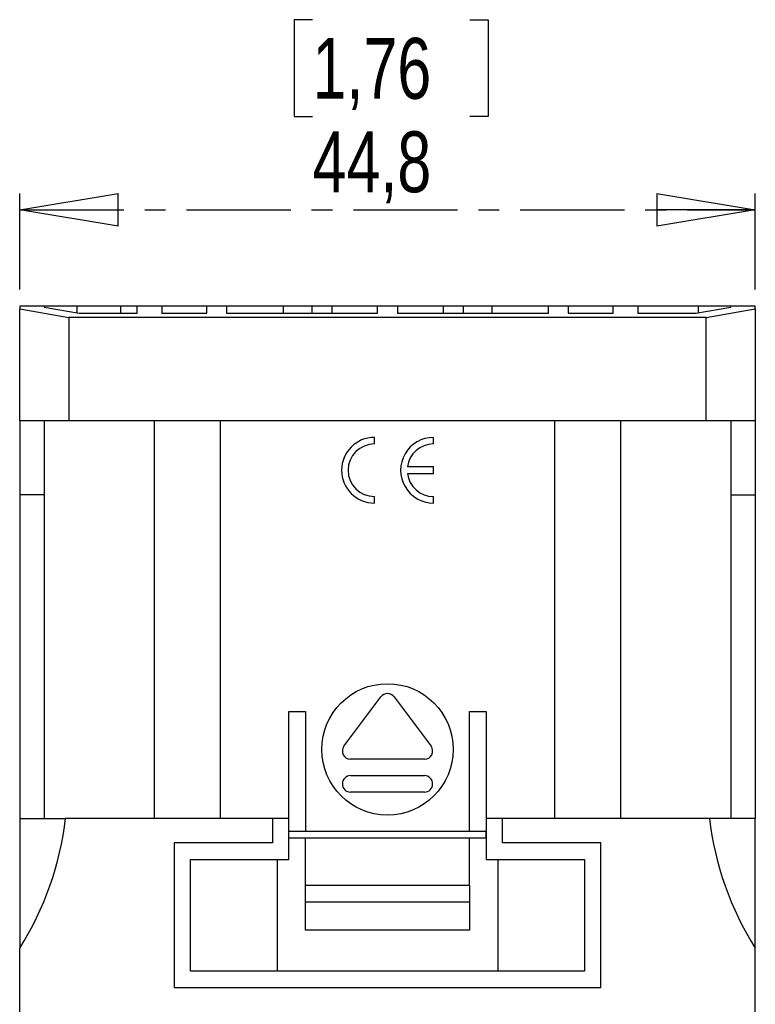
# Model space of a CAD drawing. Header units: millimetres. Extents: x 0 to 420, y 0 to 297.
# Tile 3 of 16: x 182 to 227, y 78 to 138. Entities that reach past the tile are written whole.
import ezdxf

# ---------------------------------------------------------------- set-up
doc = ezdxf.new("R2010")
doc.units = ezdxf.units.MM
doc.linetypes.add('CENTER', pattern=[10.16, 6.35, -1.27, 1.27, -1.27])
doc.layers.add('CENTRO', color=7, linetype='CENTER')
doc.styles.add('SLDTEXTSTYLE3', font='TXT', dxfattribs={"width": 0.75})
doc.dimstyles.new('SLDDIMSTYLE0', dxfattribs={"dimtxt": 3.704167, "dimasz": 6, "dimexe": 0, "dimexo": 0.0625, "dimgap": 0.926042, "dimtad": 1, "dimdec": 1, "dimrnd": 1e-09, "dimzin": 12, "dimdsep": 46, "dimtxsty": 'SLDTEXTSTYLE3', "dimblk1": 'CLOSED', "dimblk2": 'CLOSED', "dimsah": 1, "dimcen": 0.09, "dimadec": 0, "dimazin": 3, "dimtfac": 1, "dimtdec": 1, "dimtofl": 0, "dimtmove": 0, "dimatfit": 3, "dimldrblk": 'CLOSED', "dimfxl": 1, "dimfrac": 2, "dimtolj": 1, "dimtzin": 12, "dimarcsym": 0})

# ---------------------------------------------------------------- blocks, each defined once
blk = doc.blocks.new('_CLOSED')
at = {"color": 0, "linetype": 'ByBlock', "lineweight": -2}
for p, q in [((-1, 0.166667), (0, 0)), ((-1, 0.166667), (-1, -0.166667)), ((0, 0), (-1, -0.166667)), ((0, 0), (-1, 0))]:
    blk.add_line(p, q, dxfattribs=at)
blk = doc.blocks.new('_D_1')
at = {"layer": 'CENTRO'}
for p, q in [((200.201, 137.648), (199.075, 137.648)), ((199.075, 137.648), (199.075, 131.762)), ((209.777, 137.648), (210.904, 137.648)), ((210.904, 137.648), (210.904, 131.762)), ((199.075, 131.762), (200.201, 131.762)), ((210.904, 131.762), (209.777, 131.762)), ((182.367, 121.209), (182.367, 127.072)), ((227.167, 121.209), (227.167, 127.072)), ((182.367, 126.072), (227.167, 126.072))]:
    blk.add_line(p, q, dxfattribs=at)
at = {"layer": 'CENTRO', "xscale": 6, "yscale": 6, "rotation": 180}
blk.add_blockref('_CLOSED', (182.367, 126.072, -6.896), dxfattribs=at)
at = {"layer": 'CENTRO', "xscale": 6, "yscale": 6}
blk.add_blockref('_CLOSED', (227.167, 126.072, -6.896), dxfattribs=at)
at = {"layer": 'CENTRO', "char_height": 3.7042, "attachment_point": 1, "style": 'SLDTEXTSTYLE3'}
for s, insert in [('1,76', (200.201, 136.537)), ('44,8', (200.201, 130.847))]:
    blk.add_mtext(s, dxfattribs=dict(at, insert=insert))

msp = doc.modelspace()

# ---------------------------------------------------------------- linework, layer by layer
at = {"color": 7, "linetype": 'Continuous', "lineweight": 25}
for p, q in [((182.367, 120.209), (182.367, 120.033)), ((183.867, 120.209), (182.367, 120.209)), ((182.367, 120.033), (185.367, 119.504)), ((182.367, 113.209), (182.367, 120.033)), ((183.867, 120.209), (183.867, 120.142)), ((185.853, 120.209), (183.867, 120.209)), ((183.867, 120.142), (185.988, 119.768)), ((185.853, 120.209), (185.853, 119.792)), ((188.517, 120.209), (185.853, 120.209)), ((188.517, 119.768), (188.517, 120.209)), ((189.517, 120.209), (188.517, 120.209)), ((189.517, 119.768), (189.517, 120.209)), ((191.017, 120.209), (189.517, 120.209)), ((191.017, 120.209), (191.017, 119.768)), ((193.767, 120.209), (191.017, 120.209)), ((193.767, 119.768), (193.767, 120.209)), ((194.967, 120.209), (193.767, 120.209)), ((194.967, 120.209), (194.967, 119.768)), ((198.417, 120.209), (194.967, 120.209)), ((198.417, 120.209), (198.417, 119.768)), ((200.167, 120.209), (198.417, 120.209)), ((200.167, 120.209), (200.167, 119.768)), ((201.367, 120.209), (200.167, 120.209)), ((201.367, 120.209), (201.367, 119.768)), ((204.167, 120.209), (201.367, 120.209)), ((204.167, 119.768), (204.167, 120.209)), ((205.367, 120.209), (204.167, 120.209)), ((205.367, 120.209), (205.367, 119.768)), ((208.167, 120.209), (205.367, 120.209)), ((208.167, 120.209), (208.167, 119.768)), ((209.367, 120.209), (208.167, 120.209)), ((209.367, 120.209), (209.367, 119.768)), ((211.117, 120.209), (209.367, 120.209)), ((211.117, 120.209), (211.117, 119.768)), ((214.567, 120.209), (211.117, 120.209)), ((214.567, 119.768), (214.567, 120.209)), ((215.767, 120.209), (214.567, 120.209)), ((215.767, 120.209), (215.767, 119.768)), ((218.517, 120.209), (215.767, 120.209)), ((218.517, 119.768), (218.517, 120.209)), ((220.017, 120.209), (218.517, 120.209)), ((220.017, 120.209), (220.017, 119.768)), ((223.681, 120.209), (220.017, 120.209)), ((223.546, 119.768), (225.667, 120.142)), ((223.681, 120.209), (223.681, 119.792)), ((225.667, 120.209), (223.681, 120.209)), ((224.167, 119.504), (227.167, 120.033)), ((225.667, 120.142), (225.667, 120.209)), ((227.167, 120.209), (225.667, 120.209)), ((227.167, 120.033), (227.167, 120.209)), ((227.167, 120.033), (227.167, 113.209)), ((224.167, 119.504), (185.367, 119.504)), ((185.367, 119.504), (185.367, 113.209)), ((185.988, 119.768), (189.517, 119.768)), ((191.017, 119.768), (193.767, 119.768)), ((194.967, 119.768), (204.167, 119.768)), ((205.367, 119.768), (214.567, 119.768)), ((215.767, 119.768), (218.517, 119.768)), ((220.017, 119.768), (223.546, 119.768)), ((224.167, 113.209), (224.167, 119.504)), ((185.367, 113.209), (182.367, 113.209)), ((182.367, 113.209), (182.367, 108.709)), ((183.867, 113.209), (183.867, 108.709)), ((224.167, 113.209), (185.367, 113.209)), ((190.567, 89.009), (190.567, 113.209)), ((194.567, 113.209), (194.567, 89.009)), ((214.967, 89.009), (214.967, 113.209)), ((218.967, 113.209), (218.967, 89.009)), ((227.167, 113.209), (224.167, 113.209)), ((225.667, 113.209), (225.667, 108.709)), ((227.167, 113.209), (227.167, 108.709)), ((203.967, 111.809), (203.967, 112.209)), ((207.567, 111.809), (207.567, 112.209)), ((207.567, 110.409), (205.98, 110.409)), ((207.567, 110.009), (207.567, 110.409)), ((205.98, 110.009), (207.567, 110.009)), ((183.867, 108.709), (182.367, 108.709)), ((182.367, 108.709), (182.367, 89.009)), ((183.867, 108.709), (183.867, 89.009)), ((203.967, 108.209), (203.967, 108.609)), ((207.567, 108.209), (207.567, 108.609)), ((225.667, 108.709), (227.167, 108.709)), ((225.667, 108.709), (225.667, 89.009)), ((227.167, 108.709), (227.167, 89.009)), ((202.117, 93.409), (204.367, 96.409)), ((205.167, 96.409), (207.417, 93.409)), ((198.767, 95.509), (199.767, 95.509)), ((198.767, 89.009), (198.767, 95.509)), ((199.767, 95.509), (199.767, 88.209)), ((209.767, 88.209), (209.767, 95.509)), ((209.767, 95.509), (210.767, 95.509)), ((210.767, 95.509), (210.767, 89.009)), ((207.017, 92.609), (202.517, 92.609)), ((202.517, 91.609), (207.017, 91.609)), ((207.017, 90.609), (202.517, 90.609)), ((182.367, 89.009), (182.367, 81.105)), ((182.367, 89.009), (185.16, 89.009)), ((197.767, 89.009), (185.16, 89.009)), ((197.767, 89.009), (197.767, 87.509)), ((198.767, 89.009), (197.767, 89.009)), ((198.767, 86.509), (198.767, 89.009)), ((210.767, 89.009), (210.767, 86.509)), ((211.767, 89.009), (210.767, 89.009)), ((211.767, 87.509), (211.767, 89.009)), ((224.374, 89.009), (211.767, 89.009)), ((227.167, 89.009), (224.374, 89.009)), ((227.167, 81.105), (227.167, 89.009)), ((199.767, 88.209), (198.767, 88.209)), ((198.768, 87.809), (198.768, 88.209)), ((209.767, 88.209), (199.767, 88.209)), ((210.767, 88.209), (209.767, 88.209)), ((210.766, 87.809), (210.766, 88.209)), ((198.768, 87.809), (198.767, 87.809)), ((210.766, 87.809), (198.768, 87.809)), ((199.767, 84.91), (199.767, 87.809)), ((209.767, 84.91), (209.767, 87.809)), ((210.767, 87.809), (210.766, 87.809)), ((191.767, 87.509), (191.767, 78.709)), ((197.767, 87.509), (191.767, 87.509)), ((217.767, 87.509), (211.767, 87.509)), ((217.767, 78.709), (217.767, 87.509)), ((192.767, 86.509), (198.767, 86.509)), ((192.767, 79.709), (192.767, 86.509)), ((198.073, 79.709), (198.073, 86.509)), ((210.767, 86.509), (216.767, 86.509)), ((211.506, 79.709), (211.506, 86.509)), ((216.767, 86.509), (216.767, 79.709)), ((209.767, 84.91), (199.767, 84.91)), ((199.767, 83.91), (199.767, 84.91)), ((209.767, 84.91), (209.767, 83.91)), ((209.767, 83.91), (199.767, 83.91)), ((199.767, 82.209), (199.767, 83.91)), ((209.767, 83.91), (209.767, 82.209)), ((209.767, 82.209), (199.767, 82.209)), ((182.367, 76.659), (182.367, 81.105)), ((227.167, 76.659), (227.167, 81.105)), ((216.767, 79.709), (192.767, 79.709)), ((191.767, 78.709), (217.767, 78.709))]:
    msp.add_line(p, q, dxfattribs=at)
msp.add_circle((204.767, 93.209), 4, dxfattribs=at)
for centre, radius, start, end in [((203.967, 110.209), 2, 90, 270), ((207.567, 110.209), 2, 89.99999, 270.00001), ((203.967, 110.209), 1.6, 90, 270), ((207.567, 110.209), 1.6, 89.99999, 172.81924), ((207.567, 110.209), 1.6, 187.18076, 270.00001), ((204.767, 96.109), 0.5, 36.8699, 143.1301), ((202.517, 93.109), 0.5, 143.1301, 270), ((207.017, 93.109), 0.5, 270, 36.8699), ((202.517, 91.109), 0.5, 90, 270), ((207.017, 91.109), 0.5, 270, 90), ((166.483, 91.162), 18.8, 327.65897, 353.42248), ((243.051, 91.162), 18.8, 186.57752, 212.34103)]:
    msp.add_arc(centre, radius, start, end, dxfattribs=at)

# ---------------------------------------------------------------- dimensions: what is measured, and where the dimension line sits
at = {"layer": 'CENTRO'}
dim = msp.add_linear_dim(base=(227.167, 126.072), p1=(182.367, 120.209), p2=(227.167, 120.209), dimstyle='SLDDIMSTYLE0', dxfattribs=at)
dim.commit()
dim.dimension.update_dxf_attribs({"geometry": '_D_1', "text_midpoint": (204.989, 126.072), "dimtype": 160})

doc.saveas('drawing.dxf')
